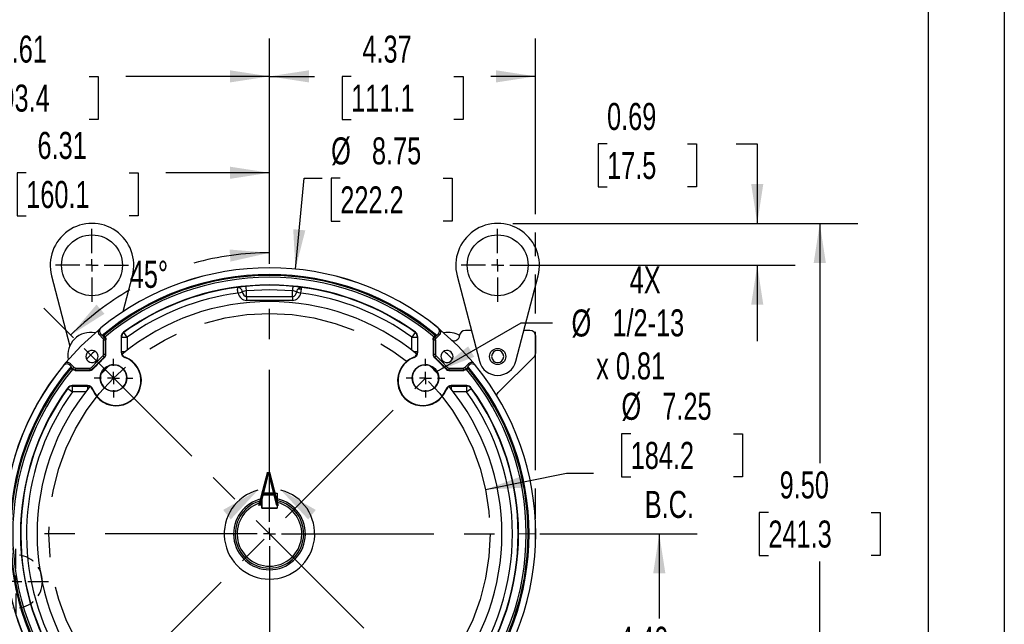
# Model space of a CAD drawing. Header units: inches. Extents: x 0 to 55, y 0 to 42.5.
# Tile 11 of 16: x 38.8 to 55, y 16.9 to 26.8. Entities that reach past the tile are written whole.
import ezdxf

# ---------------------------------------------------------------- set-up
doc = ezdxf.new("R2010")
doc.units = ezdxf.units.IN
doc.header["$LTSCALE"] = 5
doc.header["$MEASUREMENT"] = 0
doc.linetypes.add('CENTERX2', pattern=[0.8, 0.5, -0.1, 0.1, -0.1])
doc.linetypes.add('HIDDEN', pattern=[0.075, 0.05, -0.025])
doc.layers.add('CENTER', color=40, linetype='CENTERX2')
doc.layers.add('HIDDEN', color=102, linetype='HIDDEN')
doc.layers.add('DIMENSIONS', color=140, linetype='Continuous', lineweight=25)
doc.layers.add('TEXT', color=140, linetype='Continuous', lineweight=25)
doc.styles.add('SLDTEXTSTYLE0', font='TXT', dxfattribs={"width": 0.7})
doc.dimstyles.new('SLDDIMSTYLE0', dxfattribs={"dimtxt": 0.444444, "dimasz": 0.65, "dimexe": 0, "dimexo": 0.0625, "dimgap": 0.111111, "dimtad": 0, "dimtih": 1, "dimtoh": 1, "dimrnd": 1e-09, "dimzin": 12, "dimdsep": 46, "dimtxsty": 'SLDTEXTSTYLE0', "dimsah": 1, "dimcen": 0, "dimadec": 0, "dimazin": 3, "dimtfac": 1, "dimtofl": 0, "dimtmove": 0, "dimatfit": 3, "dimfxl": 0, "dimfrac": 2, "dimtolj": 1, "dimtzin": 12, "dimarcsym": 0})
doc.dimstyles.new('SLDDIMSTYLE1', dxfattribs={"dimtxt": 0.444444, "dimasz": 0.65, "dimexe": 0, "dimexo": 0.0625, "dimgap": 0.111111, "dimtad": 0, "dimtih": 1, "dimtoh": 1, "dimrnd": 1e-09, "dimdsep": 46, "dimtxsty": 'SLDTEXTSTYLE0', "dimsah": 1, "dimcen": 0.09, "dimadec": 0, "dimazin": 2, "dimtfac": 1, "dimtmove": 0, "dimatfit": 0, "dimfxl": 0, "dimfrac": 2, "dimtolj": 1, "dimtzin": 12, "dimarcsym": 0})
doc.dimstyles.new('SLDDIMSTYLE2', dxfattribs={"dimtxt": 0.444444, "dimasz": 0.65, "dimexe": 0, "dimexo": 0.0625, "dimgap": 0.111111, "dimtad": 0, "dimtih": 1, "dimtoh": 1, "dimrnd": 1e-09, "dimzin": 4, "dimdsep": 46, "dimtxsty": 'SLDTEXTSTYLE0', "dimsah": 1, "dimcen": 0.09, "dimadec": 0, "dimazin": 1, "dimtfac": 1, "dimtofl": 0, "dimtmove": 0, "dimatfit": 3, "dimfxl": 0, "dimfrac": 2, "dimtolj": 1, "dimtzin": 12, "dimarcsym": 0})
doc.dimstyles.new('SLDDIMSTYLE3', dxfattribs={"dimtxt": 0.444444, "dimasz": 0.65, "dimexe": 0, "dimexo": 0.0625, "dimgap": 0.111111, "dimtad": 0, "dimtih": 1, "dimtoh": 1, "dimrnd": 1e-09, "dimzin": 12, "dimdsep": 46, "dimtxsty": 'SLDTEXTSTYLE0', "dimsah": 1, "dimcen": 0.09, "dimadec": 0, "dimazin": 3, "dimtfac": 1, "dimtofl": 0, "dimtmove": 0, "dimatfit": 3, "dimfxl": 0, "dimfrac": 2, "dimtolj": 1, "dimtzin": 12, "dimarcsym": 0})
doc.dimstyles.new('SLDDIMSTYLE4', dxfattribs={"dimtxt": 0.444444, "dimasz": 0.65, "dimexe": 0, "dimexo": 0.0625, "dimgap": 0.111111, "dimtad": 0, "dimtih": 1, "dimtoh": 1, "dimdec": 4, "dimlfac": 5, "dimzin": 12, "dimdsep": 46, "dimtxsty": 'SLDTEXTSTYLE0', "dimsah": 1, "dimcen": 0.09, "dimadec": 0, "dimazin": 3, "dimtfac": 1, "dimtdec": 0, "dimtofl": 0, "dimtmove": 0, "dimatfit": 3, "dimfxl": 0, "dimfrac": 2, "dimtolj": 1, "dimtzin": 12, "dimarcsym": 0})
doc.dimstyles.new('SLDDIMSTYLE6', dxfattribs={"dimtxt": 0.444444, "dimasz": 0.65, "dimexe": 0, "dimexo": 0.0625, "dimgap": 0.111111, "dimtad": 0, "dimtih": 1, "dimtoh": 1, "dimrnd": 1e-09, "dimzin": 12, "dimdsep": 46, "dimtxsty": 'SLDTEXTSTYLE0', "dimsah": 1, "dimcen": 0, "dimadec": 0, "dimazin": 3, "dimtfac": 1, "dimtofl": 0, "dimtmove": 0, "dimatfit": 3, "dimfxl": 0, "dimfrac": 2, "dimtolj": 1, "dimtzin": 12, "dimarcsym": 0})
doc.dimstyles.new('SLDDIMSTYLE7', dxfattribs={"dimtxt": 0.444444, "dimasz": 0.65, "dimexe": 0, "dimexo": 0.0625, "dimgap": 0.111111, "dimtad": 0, "dimtih": 1, "dimtoh": 1, "dimrnd": 1e-09, "dimzin": 12, "dimdsep": 46, "dimtxsty": 'SLDTEXTSTYLE0', "dimsah": 1, "dimcen": 0, "dimadec": 0, "dimazin": 3, "dimtfac": 1, "dimtofl": 0, "dimtmove": 0, "dimatfit": 3, "dimfxl": 0, "dimfrac": 2, "dimtolj": 1, "dimtzin": 12, "dimarcsym": 0})

# ---------------------------------------------------------------- blocks, each defined once
blk = doc.blocks.new('_D')
at = {"layer": 'DIMENSIONS'}
for p, q in [((48.86, 20.015), (48.71, 20.015)), ((48.71, 20.015), (48.71, 19.308)), ((50.551, 20.015), (50.7, 20.015)), ((50.7, 20.015), (50.7, 19.308)), ((46.475, 19.097), (47.805, 19.369)), ((47.805, 19.369), (48.249, 19.369)), ((48.71, 19.308), (48.86, 19.308)), ((50.7, 19.308), (50.551, 19.308))]:
    blk.add_line(p, q, dxfattribs=at)
blk.add_solid([(46.475, 19.097), (47.132, 19.129), (47.091, 19.325)], dxfattribs=at)
at = {"layer": 'DIMENSIONS', "char_height": 0.4444, "attachment_point": 1, "style": 'SLDTEXTSTYLE0'}
for s, insert in [('%%c', (48.709, 20.688)), ('7.25', (49.38, 20.688)), ('184.2', (48.86, 19.881)), ('B.C.', (49.091, 19.075))]:
    blk.add_mtext(s, dxfattribs=dict(at, insert=insert))
blk = doc.blocks.new('_D_1')
at = {"layer": 'DIMENSIONS'}
for p, q in [((48.472, 24.782), (48.323, 24.782)), ((48.323, 24.782), (48.323, 24.075)), ((49.793, 24.782), (49.942, 24.782)), ((49.942, 24.782), (49.942, 24.075)), ((50.594, 24.783), (50.94, 24.783)), ((50.94, 24.783), (50.94, 23.473)), ((48.323, 24.075), (48.472, 24.075)), ((49.942, 24.075), (49.793, 24.075)), ((46.924, 23.473), (51.565, 23.473)), ((46.924, 22.785), (51.565, 22.785)), ((50.94, 22.785), (50.94, 21.535))]:
    blk.add_line(p, q, dxfattribs=at)
for points in [[(50.94, 23.473), (51.04, 24.123), (50.84, 24.123)], [(50.94, 22.785), (50.84, 22.135), (51.04, 22.135)]]:
    blk.add_solid(points, dxfattribs=at)
at = {"layer": 'DIMENSIONS', "char_height": 0.4444, "attachment_point": 1, "style": 'SLDTEXTSTYLE0'}
for s, insert in [('0.69', (48.472, 25.454)), ('17.5', (48.472, 24.648))]:
    blk.add_mtext(s, dxfattribs=dict(at, insert=insert))
blk = doc.blocks.new('_D_2')
at = {"layer": 'DIMENSIONS'}
for p, q in [((46.924, 23.473), (52.593, 23.473)), ((51.968, 23.473), (51.968, 19.53)), ((51.123, 18.722), (50.974, 18.722)), ((50.974, 18.722), (50.974, 18.015)), ((52.814, 18.722), (52.963, 18.722)), ((52.963, 18.722), (52.963, 18.015)), ((50.974, 18.015), (51.123, 18.015)), ((52.963, 18.015), (52.814, 18.015)), ((51.968, 13.973), (51.968, 17.916)), ((47.26, 13.973), (52.593, 13.973))]:
    blk.add_line(p, q, dxfattribs=at)
for points in [[(51.968, 23.473), (51.868, 22.823), (52.068, 22.823)], [(51.968, 13.973), (52.068, 14.623), (51.868, 14.623)]]:
    blk.add_solid(points, dxfattribs=at)
at = {"layer": 'DIMENSIONS', "char_height": 0.4444, "attachment_point": 1, "style": 'SLDTEXTSTYLE0'}
for s, insert in [('9.50', (51.308, 19.395)), ('241.3', (51.123, 18.588))]:
    blk.add_mtext(s, dxfattribs=dict(at, insert=insert))
blk = doc.blocks.new('_D_3')
at = {"layer": 'DIMENSIONS'}
for p, q in [((42.924, 22.811), (42.924, 26.516)), ((47.298, 23.623), (47.298, 26.516)), ((42.924, 25.891), (43.664, 25.891)), ((44.266, 25.89), (44.116, 25.89)), ((44.116, 25.89), (44.116, 25.183)), ((45.956, 25.89), (46.106, 25.89)), ((46.106, 25.89), (46.106, 25.183)), ((47.298, 25.891), (46.559, 25.891)), ((44.116, 25.183), (44.266, 25.183)), ((46.106, 25.183), (45.956, 25.183)), ((47.298, 22.935), (47.298, 23.323)), ((47.298, 21.99), (47.298, 22.635)), ((47.298, 19.416), (47.298, 21.69)), ((47.298, 18.618), (47.298, 19.116))]:
    blk.add_line(p, q, dxfattribs=at)
for points in [[(42.924, 25.891), (43.574, 25.791), (43.574, 25.991)], [(47.298, 25.891), (46.648, 25.991), (46.648, 25.791)]]:
    blk.add_solid(points, dxfattribs=at)
at = {"layer": 'DIMENSIONS', "char_height": 0.4444, "attachment_point": 1, "style": 'SLDTEXTSTYLE0'}
for s, insert in [('4.37', (44.451, 26.562)), ('111.1', (44.266, 25.756))]:
    blk.add_mtext(s, dxfattribs=dict(at, insert=insert))
blk = doc.blocks.new('_D_4')
at = {"layer": 'DIMENSIONS'}
for p, q in [((42.924, 22.811), (42.924, 23.615)), ((39.701, 21.591), (39.214, 22.078))]:
    blk.add_line(p, q, dxfattribs=at)
for start, end in [(90, 105.5786), (119.789, 135)]:
    blk.add_arc((42.924, 18.368), 4.622, start, end, dxfattribs=at)
for points in [[(42.924, 22.99), (42.268, 23.044), (42.282, 22.845)], [(39.656, 21.636), (40.212, 21.987), (40.081, 22.138)]]:
    blk.add_solid(points, dxfattribs=at)
at = {"layer": 'DIMENSIONS', "insert": (40.628, 22.858), "char_height": 0.4444, "attachment_point": 1, "style": 'SLDTEXTSTYLE0'}
blk.add_mtext('45°', dxfattribs=at)
blk = doc.blocks.new('_D_10')
at = {"layer": 'DIMENSIONS'}
for p, q in [((47.367, 18.368), (49.955, 18.368)), ((49.33, 18.368), (49.33, 16.978)), ((48.485, 16.17), (48.336, 16.17)), ((48.336, 16.17), (48.336, 15.463)), ((50.176, 16.17), (50.325, 16.17)), ((50.325, 16.17), (50.325, 15.463)), ((48.336, 15.463), (48.485, 15.463)), ((50.325, 15.463), (50.176, 15.463)), ((49.33, 13.973), (49.33, 15.363)), ((47.26, 13.973), (49.955, 13.973))]:
    blk.add_line(p, q, dxfattribs=at)
for points in [[(49.33, 18.368), (49.23, 17.718), (49.43, 17.718)], [(49.33, 13.973), (49.43, 14.623), (49.23, 14.623)]]:
    blk.add_solid(points, dxfattribs=at)
at = {"layer": 'DIMENSIONS', "char_height": 0.4444, "attachment_point": 1, "style": 'SLDTEXTSTYLE0'}
for s, insert in [('4.40', (48.67, 16.842)), ('111.6', (48.485, 16.036))]:
    blk.add_mtext(s, dxfattribs=dict(at, insert=insert))
blk = doc.blocks.new('_D_11')
at = {"layer": 'DIMENSIONS'}
for p, q in [((35.31, 19.768), (35.31, 26.516)), ((42.924, 22.811), (42.924, 26.516)), ((35.31, 25.891), (37.669, 25.891)), ((38.271, 25.89), (38.122, 25.89)), ((38.122, 25.89), (38.122, 25.183)), ((39.962, 25.89), (40.111, 25.89)), ((40.111, 25.89), (40.111, 25.183)), ((42.924, 25.891), (40.564, 25.891)), ((38.122, 25.183), (38.271, 25.183)), ((40.111, 25.183), (39.962, 25.183))]:
    blk.add_line(p, q, dxfattribs=at)
for points in [[(35.31, 25.891), (35.96, 25.791), (35.96, 25.991)], [(42.924, 25.891), (42.274, 25.991), (42.274, 25.791)]]:
    blk.add_solid(points, dxfattribs=at)
at = {"layer": 'DIMENSIONS', "char_height": 0.4444, "attachment_point": 1, "style": 'SLDTEXTSTYLE0'}
for s, insert in [('7.61', (38.456, 26.562)), ('193.4', (38.271, 25.756))]:
    blk.add_mtext(s, dxfattribs=dict(at, insert=insert))
blk = doc.blocks.new('_D_12')
at = {"layer": 'DIMENSIONS'}
for p, q in [((36.619, 18.518), (36.619, 24.931)), ((42.924, 22.811), (42.924, 24.931)), ((36.619, 24.306), (38.324, 24.306)), ((38.926, 24.305), (38.777, 24.305)), ((38.777, 24.305), (38.777, 23.598)), ((40.617, 24.305), (40.766, 24.305)), ((40.766, 24.305), (40.766, 23.598)), ((42.924, 24.306), (41.219, 24.306)), ((38.777, 23.598), (38.926, 23.598)), ((40.766, 23.598), (40.617, 23.598)), ((36.619, 17.786), (36.619, 18.218))]:
    blk.add_line(p, q, dxfattribs=at)
for points in [[(36.619, 24.306), (37.269, 24.206), (37.269, 24.406)], [(42.924, 24.306), (42.274, 24.406), (42.274, 24.206)]]:
    blk.add_solid(points, dxfattribs=at)
at = {"layer": 'DIMENSIONS', "char_height": 0.4444, "attachment_point": 1, "style": 'SLDTEXTSTYLE0'}
for s, insert in [('6.31', (39.111, 24.978)), ('160.1', (38.926, 24.171))]:
    blk.add_mtext(s, dxfattribs=dict(at, insert=insert))
blk = doc.blocks.new('_D_13')
at = {"layer": 'DIMENSIONS'}
for p, q in [((43.35, 22.722), (43.496, 24.216)), ((43.496, 24.216), (43.789, 24.216)), ((44.088, 24.216), (43.938, 24.216)), ((43.938, 24.216), (43.938, 23.509)), ((45.778, 24.216), (45.928, 24.216)), ((45.928, 24.216), (45.928, 23.509)), ((43.938, 23.509), (44.088, 23.509)), ((45.928, 23.509), (45.778, 23.509))]:
    blk.add_line(p, q, dxfattribs=at)
blk.add_solid([(43.35, 22.722), (43.513, 23.359), (43.314, 23.378)], dxfattribs=at)
at = {"layer": 'DIMENSIONS', "char_height": 0.4444, "attachment_point": 1, "style": 'SLDTEXTSTYLE0'}
for s, insert in [('%%c', (43.937, 24.888)), ('8.75', (44.608, 24.888)), ('222.2', (44.088, 24.082))]:
    blk.add_mtext(s, dxfattribs=dict(at, insert=insert))
blk = doc.blocks.new('_D_14')
at = {"layer": 'DIMENSIONS'}
for p, q in [((45.676, 21.04), (47.061, 21.84)), ((47.061, 21.84), (47.576, 21.84))]:
    blk.add_line(p, q, dxfattribs=at)
blk.add_solid([(45.676, 21.04), (46.289, 21.279), (46.189, 21.452)], dxfattribs=at)
at = {"layer": 'DIMENSIONS', "char_height": 0.4444, "attachment_point": 1, "style": 'SLDTEXTSTYLE0'}
for s, insert in [('4X', (48.844, 22.767)), ('%%c', (47.888, 22.058)), ('1/2-13', (48.56, 22.06)), ('x 0.81', (48.293, 21.352))]:
    blk.add_mtext(s, dxfattribs=dict(at, insert=insert))
blk = doc.blocks.new('SW_CENTERMARKSYMBOL_0')
at = {"layer": 'CENTER', "color": 0}
for p, q in [((0, 0.2), (0, 0.5375)), ((-0.2, 0), (-0.5375, 0)), ((0, 0), (-0.1, 0)), ((0, 0), (0, 0.1)), ((0, 0), (0, -0.1)), ((0, 0), (0.1, 0)), ((0.2, 0), (0.5375, 0)), ((0, -0.2), (0, -0.5375))]:
    blk.add_line(p, q, dxfattribs=at)
blk = doc.blocks.new('SW_CENTERMARKSYMBOL_1')
at = {"layer": 'CENTER', "color": 0}
for p, q in [((0, 0.2), (0, 4.193)), ((-0.2, 0), (-4.193, 0)), ((0, 0), (-0.1, 0)), ((0, 0), (0, 0.1)), ((0, 0), (0, -0.1)), ((0, 0), (0.1, 0)), ((0.2, 0), (4.193, 0)), ((0, -0.2), (0, -4.193))]:
    blk.add_line(p, q, dxfattribs=at)
blk = doc.blocks.new('SW_CENTERMARKSYMBOL_2')
at = {"layer": 'CENTER', "color": 0}
for p, q in [((0, 0.2), (0, 0.318)), ((-0.2, 0), (-0.318, 0)), ((0, 0), (-0.1, 0)), ((0, 0), (0, 0.1)), ((0, 0), (0, -0.1)), ((0, 0), (0.1, 0)), ((0.2, 0), (0.318, 0)), ((0, -0.2), (0, -0.318))]:
    blk.add_line(p, q, dxfattribs=at)
blk = doc.blocks.new('SW_CENTERMARKSYMBOL_3')
at = {"layer": 'CENTER', "color": 0}
for p, q in [((0, 0.2), (0, 0.318)), ((-0.2, 0), (-0.318, 0)), ((0, 0), (-0.1, 0)), ((0, 0), (0, 0.1)), ((0, 0), (0, -0.1)), ((0, 0), (0.1, 0)), ((0.2, 0), (0.318, 0)), ((0, -0.2), (0, -0.318))]:
    blk.add_line(p, q, dxfattribs=at)
blk = doc.blocks.new('SW_CENTERMARKSYMBOL_6')
at = {"layer": 'CENTER', "color": 0}
for p, q in [((0, 0.2), (0, 0.6)), ((-0.2, 0), (-0.6, 0)), ((0, 0), (-0.1, 0)), ((0, 0), (0, 0.1)), ((0, 0), (0, -0.1)), ((0, 0), (0.1, 0)), ((0.2, 0), (0.6, 0)), ((0, -0.2), (0, -0.6))]:
    blk.add_line(p, q, dxfattribs=at)
blk = doc.blocks.new('SW_CENTERMARKSYMBOL_7')
at = {"layer": 'CENTER', "color": 0}
for p, q in [((0, 0.2), (0, 0.6)), ((-0.2, 0), (-0.6, 0)), ((0, 0), (-0.1, 0)), ((0, 0), (0, 0.1)), ((0, 0), (0, -0.1)), ((0, 0), (0.1, 0)), ((0.2, 0), (0.6, 0)), ((0, -0.2), (0, -0.6))]:
    blk.add_line(p, q, dxfattribs=at)

msp = doc.modelspace()

# ---------------------------------------------------------------- linework, layer by layer
at = {"color": 7, "linetype": 'Continuous'}
msp.add_line((55.000486, 42.500526), (55.000486, 0.000526), dxfattribs=at)
for p, q in [((39.341127, 22.611412), (39.641628, 21.457434)), ((40.519539, 22.023166), (40.67272, 22.611412)), ((46.007943, 22.611596), (46.373744, 21.206852)), ((46.973735, 21.206852), (47.339535, 22.611596)), ((42.703949, 22.450658), (42.537944, 22.43854)), ((42.537944, 22.43854), (42.538294, 22.436879)), ((43.309535, 22.43854), (43.143531, 22.450653)), ((43.309535, 22.43854), (43.309183, 22.436873)), ((42.54681, 22.269692), (43.300666, 22.269692)), ((42.54681, 22.269692), (42.54681, 22.207602)), ((43.300668, 22.207602), (42.54681, 22.207602)), ((40.154403, 21.754478), (40.153892, 21.7545)), ((40.531472, 21.681638), (40.524902, 21.684918)), ((45.322576, 21.684918), (45.316007, 21.681638)), ((45.693075, 21.754478), (45.693586, 21.7545)), ((46.242208, 21.711972), (46.142739, 21.711972)), ((47.204739, 21.711972), (47.10527, 21.711972)), ((40.128496, 21.639247), (40.187713, 21.58003)), ((40.146372, 21.657058), (40.173955, 21.629481)), ((40.187713, 21.58003), (40.209625, 21.601943)), ((40.189684, 21.621808), (40.189726, 21.621842)), ((40.189726, 21.621842), (40.190386, 21.622397)), ((40.209625, 21.601943), (40.189726, 21.621842)), ((40.190386, 21.622397), (40.201592, 21.631776)), ((40.210561, 21.602223), (40.190386, 21.622397)), ((40.197082, 21.55741), (40.228071, 21.55741)), ((40.197082, 21.318649), (40.197082, 21.55741)), ((40.201592, 21.631776), (40.208882, 21.637843)), ((40.209625, 21.601943), (40.21056, 21.602223)), ((40.21056, 21.602223), (40.21518, 21.597045)), ((40.21518, 21.597045), (40.222474, 21.597892)), ((40.222474, 21.597892), (40.217888, 21.604997)), ((40.228071, 21.55741), (40.234953, 21.560261)), ((40.228071, 21.318649), (40.228071, 21.55741)), ((40.234953, 21.315661), (40.234953, 21.560261)), ((40.492507, 21.60545), (40.486001, 21.608776)), ((40.486001, 21.608776), (40.486001, 21.356362)), ((40.492507, 21.360856), (40.492507, 21.60545)), ((40.492507, 21.60545), (40.586475, 21.60545)), ((40.586475, 21.60545), (40.531472, 21.681638)), ((40.586475, 21.60545), (40.586475, 21.389494)), ((45.316007, 21.681638), (45.261004, 21.60545)), ((45.261004, 21.60545), (45.354971, 21.60545)), ((45.261004, 21.389494), (45.261004, 21.60545)), ((45.361478, 21.608776), (45.354971, 21.60545)), ((45.354971, 21.60545), (45.354971, 21.360856)), ((45.361478, 21.356362), (45.361478, 21.608776)), ((45.612525, 21.560261), (45.612525, 21.315661)), ((45.612525, 21.560261), (45.619407, 21.55741)), ((45.619407, 21.55741), (45.619407, 21.318649)), ((45.629591, 21.604997), (45.625004, 21.597892)), ((45.625004, 21.597892), (45.632298, 21.597045)), ((45.632298, 21.597045), (45.636764, 21.602068)), ((45.636762, 21.602067), (45.657092, 21.622397)), ((45.636763, 21.602068), (45.637853, 21.601943)), ((45.657752, 21.621842), (45.637853, 21.601943)), ((45.638596, 21.637843), (45.645887, 21.631776)), ((45.645887, 21.631776), (45.657092, 21.622397)), ((45.650396, 21.55741), (45.650396, 21.318649)), ((45.657092, 21.622397), (45.657752, 21.621842)), ((45.657752, 21.621842), (45.657794, 21.621808)), ((45.659766, 21.58003), (45.718983, 21.639247)), ((45.673525, 21.62948), (45.70113, 21.657084)), ((47.298739, 21.344908), (47.298739, 21.617972)), ((40.486001, 21.356362), (40.492507, 21.360856)), ((45.354971, 21.360856), (45.297565, 21.360856)), ((45.354971, 21.360856), (45.361478, 21.356362)), ((40.186939, 21.295282), (40.208103, 21.272645)), ((40.228071, 21.318649), (40.197082, 21.318649)), ((40.214951, 21.269625), (40.208103, 21.272645)), ((40.234953, 21.315661), (40.228071, 21.318649)), ((40.552812, 21.273125), (40.547089, 21.268335)), ((45.300389, 21.268335), (45.294666, 21.273125)), ((45.619407, 21.318649), (45.612525, 21.315661)), ((45.650396, 21.318649), (45.619407, 21.318649)), ((45.639375, 21.272645), (45.632527, 21.269625)), ((45.639375, 21.272645), (45.660539, 21.295282)), ((46.683197, 20.69043), (47.271207, 21.27844)), ((39.537211, 21.137819), (39.537233, 21.137308)), ((39.662231, 21.117758), (39.634628, 21.145363)), ((39.711681, 21.103999), (39.652464, 21.163216)), ((39.653869, 21.082829), (39.659936, 21.09012)), ((39.659936, 21.09012), (39.669314, 21.101325)), ((39.669314, 21.101325), (39.669869, 21.101986)), ((39.689645, 21.080995), (39.669314, 21.101325)), ((39.669869, 21.101986), (39.669904, 21.102027)), ((39.669869, 21.101986), (39.689768, 21.082086)), ((39.686715, 21.073824), (39.693819, 21.069237)), ((39.689643, 21.080996), (39.689768, 21.082086)), ((39.694666, 21.076531), (39.689644, 21.080997)), ((39.693819, 21.069237), (39.694666, 21.076531)), ((39.73145, 21.056758), (39.734301, 21.06364)), ((39.73145, 21.056758), (39.976051, 21.056758)), ((39.734301, 21.06364), (39.734301, 21.094629)), ((39.734301, 21.094629), (39.973062, 21.094629)), ((39.734301, 21.06364), (39.973062, 21.06364)), ((39.973062, 21.094629), (39.973062, 21.06364)), ((39.973062, 21.06364), (39.976051, 21.056758)), ((40.019066, 21.083608), (39.996429, 21.104772)), ((40.019066, 21.083608), (40.022087, 21.07676)), ((45.825391, 21.07676), (45.828412, 21.083608)), ((45.851049, 21.104772), (45.828412, 21.083608)), ((45.871428, 21.056758), (45.874416, 21.06364)), ((45.871428, 21.056758), (46.116028, 21.056758)), ((45.874416, 21.06364), (45.874416, 21.094629)), ((45.874416, 21.094629), (46.113177, 21.094629)), ((45.874416, 21.06364), (46.113177, 21.06364)), ((46.113177, 21.094629), (46.113177, 21.06364)), ((46.113177, 21.06364), (46.116028, 21.056758)), ((46.195014, 21.163216), (46.135797, 21.103999)), ((46.135797, 21.103999), (46.15771, 21.082086)), ((46.15799, 21.081151), (46.152812, 21.076531)), ((46.152812, 21.076531), (46.153659, 21.069237)), ((46.153659, 21.069237), (46.160764, 21.073824)), ((46.177609, 21.101986), (46.15771, 21.082086)), ((46.15771, 21.082086), (46.15799, 21.081151)), ((46.15799, 21.08115), (46.178164, 21.101325)), ((46.177574, 21.102027), (46.177609, 21.101986)), ((46.177609, 21.101986), (46.178164, 21.101325)), ((46.178164, 21.101325), (46.187543, 21.09012)), ((46.185248, 21.117757), (46.212826, 21.145338)), ((46.187543, 21.09012), (46.19361, 21.082829)), ((46.310267, 21.137819), (46.310245, 21.137308)), ((39.606793, 20.766809), (39.610073, 20.76024)), ((39.610073, 20.76024), (39.686261, 20.705237)), ((39.682936, 20.805711), (39.686261, 20.799204)), ((39.935349, 20.805711), (39.682936, 20.805711)), ((39.686261, 20.799204), (39.930855, 20.799204)), ((39.686261, 20.705237), (39.686261, 20.799204)), ((39.930855, 20.799204), (39.935349, 20.805711)), ((39.930855, 20.799204), (39.930855, 20.741798)), ((40.023377, 20.744622), (40.018587, 20.738899)), ((45.828892, 20.738899), (45.824101, 20.744622)), ((45.912129, 20.805711), (45.916623, 20.799204)), ((46.164543, 20.805711), (45.912129, 20.805711)), ((45.916623, 20.799204), (46.161217, 20.799204)), ((46.161217, 20.799204), (46.164543, 20.805711)), ((46.161217, 20.799204), (46.161217, 20.705237)), ((46.161217, 20.705237), (46.237405, 20.76024)), ((46.237405, 20.76024), (46.240685, 20.766809)), ((39.902217, 20.705237), (39.686261, 20.705237)), ((46.161217, 20.705237), (45.945261, 20.705237)), ((46.653948, 20.647782), (46.683197, 20.69043)), ((42.801259, 18.791472), (42.801259, 19.038953)), ((42.801259, 19.038953), (43.048739, 19.038953)), ((43.048739, 19.038953), (43.048739, 18.791472)), ((42.798739, 18.884564), (42.798739, 18.916407)), ((42.798739, 18.791472), (42.798739, 18.884564)), ((42.798739, 18.791472), (43.048739, 18.791472)), ((43.048739, 18.791472), (42.801259, 18.791472)), ((43.048739, 18.884564), (43.048739, 18.791472))]:
    msp.add_line(p, q)
at = {"color": 179, "linetype": 'Continuous', "lineweight": 18}
msp.add_line((47.298399, 18.367972), (47.017215, 18.367972), dxfattribs=at)
at = {"flags": 128}
for points in [[(42.454227, 22.429147), (42.422601, 22.424833), (42.394736, 22.420562)], [(42.406898, 22.32739), (42.426538, 22.333506), (42.445685, 22.339468), (42.462854, 22.344815), (42.476855, 22.349175)], [(42.461262, 22.38462), (42.47069, 22.367315), (42.476855, 22.349175)], [(42.476855, 22.349175), (42.486434, 22.318353), (42.501557, 22.293005), (42.522302, 22.275842), (42.53429, 22.271253), (42.54681, 22.269692)], [(43.300661, 22.365821), (42.923592, 22.378353), (42.546808, 22.36582)], [(42.54681, 22.269692), (42.546809, 22.314681), (42.546808, 22.36582)], [(43.300666, 22.269692), (43.300663, 22.314681), (43.300661, 22.365821)], [(43.370623, 22.349175), (43.376787, 22.367315), (43.386215, 22.384621)], [(43.370624, 22.349175), (43.384623, 22.344815), (43.401792, 22.339468), (43.420939, 22.333505), (43.44058, 22.327388)], [(43.452739, 22.420562), (43.424834, 22.424839), (43.39321, 22.429152)], [(43.44058, 22.327388), (43.44513, 22.362487), (43.448668, 22.389082), (43.448991, 22.391581), (43.449066, 22.392203), (43.449083, 22.392363), (43.449086, 22.392405), (43.449087, 22.392421), (43.449086, 22.392423)], [(43.300666, 22.269692), (43.300667, 22.240783), (43.300668, 22.207602)], [(39.571665, 21.179417), (39.830147, 21.461564), (40.112294, 21.720046)], [(40.153892, 21.7545), (40.144802, 21.74501), (40.137844, 21.733702)], [(40.137844, 21.733702), (40.145003, 21.744982), (40.154403, 21.754478)], [(45.693075, 21.754478), (45.702476, 21.744982), (45.709634, 21.733701)], [(45.709634, 21.733701), (45.702677, 21.74501), (45.693586, 21.7545)], [(45.735184, 21.720047), (46.017331, 21.461565), (46.275813, 21.179418)], [(40.187713, 21.58003), (40.194647, 21.569652), (40.197082, 21.55741)], [(40.201592, 21.631776), (40.204655, 21.61637), (40.210842, 21.602504)], [(40.217888, 21.604997), (40.211052, 21.621136), (40.208882, 21.637843)], [(40.228071, 21.55741), (40.223276, 21.581509), (40.209625, 21.601943)], [(40.222474, 21.597892), (40.231834, 21.580111), (40.234953, 21.560261)], [(45.612525, 21.560261), (45.615645, 21.580111), (45.625004, 21.597892)], [(45.637853, 21.601943), (45.624206, 21.581519), (45.619407, 21.55741)], [(45.619407, 21.55741), (45.620138, 21.55741), (45.621994, 21.55741), (45.624906, 21.55741), (45.628765, 21.55741), (45.633427, 21.55741), (45.638721, 21.55741), (45.644448, 21.55741), (45.650396, 21.55741)], [(45.638596, 21.637843), (45.636426, 21.621136), (45.629591, 21.604997)], [(45.636514, 21.602314), (45.64286, 21.616487), (45.645887, 21.631776)], [(45.637853, 21.601943), (45.639554, 21.600242), (45.641624, 21.598172), (45.64447, 21.595326), (45.647942, 21.591854), (45.651814, 21.587981), (45.659766, 21.58003)], [(45.650396, 21.55741), (45.652831, 21.569652), (45.659766, 21.58003)], [(45.718983, 21.639247), (45.714162, 21.644064), (45.709286, 21.648936), (45.704796, 21.653422), (45.70113, 21.657084)], [(40.549913, 21.360856), (40.537934, 21.360856), (40.526947, 21.360856), (40.517178, 21.360856), (40.508827, 21.360856), (40.502063, 21.360856), (40.497026, 21.360856), (40.493819, 21.360856), (40.492507, 21.360856)], [(39.996429, 21.104772), (40.090083, 21.201628), (40.186939, 21.295282)], [(45.660539, 21.295282), (45.757395, 21.201628), (45.851049, 21.104772)], [(39.55801, 21.153867), (39.546702, 21.14691), (39.537211, 21.137819)], [(39.537233, 21.137308), (39.546729, 21.146709), (39.55801, 21.153867)], [(39.652464, 21.163216), (39.647647, 21.158395), (39.642776, 21.153519), (39.63829, 21.149029), (39.634628, 21.145363)], [(39.653869, 21.082829), (39.670576, 21.080659), (39.686715, 21.073824)], [(39.689397, 21.080747), (39.675224, 21.087093), (39.659936, 21.09012)], [(39.689768, 21.082086), (39.691469, 21.083787), (39.693539, 21.085857), (39.696386, 21.088703), (39.699858, 21.092175), (39.70373, 21.096047), (39.711681, 21.103999)], [(39.689768, 21.082086), (39.710192, 21.068439), (39.734301, 21.06364)], [(39.73145, 21.056758), (39.7116, 21.059878), (39.693819, 21.069237)], [(39.734301, 21.094629), (39.722059, 21.097064), (39.711681, 21.103999)], [(46.135797, 21.103999), (46.125414, 21.097062), (46.113177, 21.094629)], [(46.113177, 21.06364), (46.137276, 21.068435), (46.15771, 21.082086)], [(46.153659, 21.069237), (46.135878, 21.059878), (46.116028, 21.056758)], [(46.187543, 21.09012), (46.172137, 21.087056), (46.158271, 21.08087)], [(46.160764, 21.073824), (46.176903, 21.080659), (46.19361, 21.082829)], [(46.310267, 21.137819), (46.300777, 21.14691), (46.289469, 21.153867)], [(46.289469, 21.153867), (46.300749, 21.146709), (46.310245, 21.137308)], [(45.916623, 20.741798), (45.916623, 20.753777), (45.916623, 20.764764), (45.916623, 20.774533), (45.916623, 20.782885), (45.916623, 20.789648), (45.916623, 20.794685), (45.916623, 20.797892), (45.916623, 20.799204)]]:
    msp.add_lwpolyline(points, dxfattribs=at)
for centre, radius in [((40.006924, 22.784788), 0.5), ((46.673739, 22.784972), 0.5), ((46.673739, 21.284972), 0.133), ((40.360477, 20.931234), 0.218376), ((45.487001, 20.931234), 0.218376)]:
    msp.add_circle(centre, radius)
for centre, radius, start, end in [((40.006924, 22.784788), 0.688, 345.4041065, 194.5958935), ((46.673739, 22.784972), 0.688, 345.4041065, 194.5958935), ((42.923739, 18.367972), 4.375, 50.7202083, 129.2797917), ((42.923739, 18.367972), 4.37466, 50.7252078, 129.2747922), ((42.923739, 18.367972), 4.266, 90, 130.1342994), ((42.923739, 18.367972), 4.25, 50.29836, 129.70164), ((42.923739, 18.367972), 4.219, 50.1075125, 129.8924875), ((42.923739, 18.367972), 4.266, 49.8656779, 90), ((42.923739, 18.367972), 4.093476, 54.1252971, 125.8747029), ((42.923739, 18.367972), 4.08697, 97.4370271, 125.8270206), ((42.398447, 22.347893), 0.072764, 30.3147877, 92.9234054), ((57.697835, 24.403857), 15.431082, 187.3844239, 187.489735), ((34.799334, 21.365409), 7.668144, 7.2068357, 7.6968939), ((42.728907, 20.358688), 2.0886, 95.2459644, 97.5571082), ((42.576863, 22.084193), 0.283227, 96.0914001, 110.6772337), ((41.650006, 22.294403), 0.899642, 4.5531222, 9.1122595), ((42.923703, 19.211808), 3.246296, 86.11715, 93.8815202), ((44.19544, 22.294532), 0.897615, 170.8757148, 175.4447603), ((43.2706, 22.084129), 0.283291, 69.3244035, 83.9088264), ((43.286983, 22.352263), 0.083698, 279.4094371, 357.8853269), ((43.118561, 20.358642), 2.088647, 82.4439482, 84.7538948), ((43.449029, 22.347897), 0.07276, 87.0769254, 149.6875338), ((43.431941, 22.273374), 0.120277, 81.821089, 112.3439415), ((25.353786, 24.755554), 18.248953, 352.5596429, 352.6487331), ((42.923739, 18.367972), 4.08697, 54.1729751, 82.5630118), ((42.923739, 18.367972), 3.82, 50.6401593, 129.3598407), ((42.92375, 18.367977), 3.993005, 97.4372054, 125.8271874), ((42.556191, 22.360161), 0.152847, 192.3805002, 266.4813685), ((43.291329, 22.360113), 0.152797, 273.50432, 347.6330274), ((42.923732, 18.367975), 3.993004, 54.172878, 82.5628638), ((40.179824, 21.691563), 0.073291, 157.130955, 225.5463668), ((41.797417, 19.727843), 2.609313, 129.0404474, 130.2265164), ((40.192424, 21.70098), 0.063637, 149.056653, 223.6441195), ((40.579965, 21.608778), 0.093964, 125.873636, 180.0010668), ((45.267513, 21.608778), 0.093964, 359.9989331, 54.126364), ((43.997372, 19.664228), 2.691911, 49.7916891, 50.9413535), ((45.6545, 21.701041), 0.064082, 316.689821, 30.6413818), ((45.667654, 21.691563), 0.073291, 314.4538553, 22.8694306), ((46.142739, 21.617972), 0.094, 90, 173.0266686), ((47.204739, 21.617972), 0.094, 360, 90), ((39.985003, 21.306708), 0.375, 78.965462, 191.0361215), ((35.189921, 26.613941), 7.009787, 314.7912422, 314.9975345), ((40.192149, 21.646817), 0.025131, 223.6161259, 264.3721286), ((40.586542, 21.605415), 0.094036, 125.84812, 179.9789004), ((45.260936, 21.605415), 0.094036, 0.0210994, 54.15188), ((45.655196, 21.647097), 0.025422, 275.8656406, 316.1358571), ((45.862475, 21.306708), 0.375, 59.6780903, 101.0345405), ((45.955698, 21.638162), 0.094146, 248.1891231, 354.6504068), ((42.923739, 18.367972), 4.157447, 133.6986076, 136.301982), ((40.006924, 21.284788), 0.0995, 360, 135), ((40.586533, 21.360902), 0.094026, 180.0281091, 204.7591724), ((45.260945, 21.360902), 0.094026, 335.2408204, 359.9719969), ((45.840555, 21.284788), 0.0995, 45, 180), ((42.923739, 18.367972), 4.157447, 43.698018, 46.3013924), ((46.673739, 21.284972), 0.0995, 0, 180), ((40.006924, 21.284788), 0.0995, 135, 180), ((40.006924, 21.284788), 0.0995, 180, 315), ((40.404671, 20.88704), 0.41353, 200.9918497, 69.0081503), ((42.923739, 18.367972), 3.976406, 133.0736046, 136.9263956), ((42.923739, 18.367972), 3.969524, 133.0311771, 136.9688229), ((40.404671, 20.88704), 0.407024, 200.4812482, 69.5187518), ((40.006924, 21.284788), 0.0995, 315, 0), ((40.165163, 21.318619), 0.031919, 313.0186944, 0.0551186), ((40.165072, 21.318658), 0.063, 313.081979, 359.9917579), ((40.171974, 21.315661), 0.062979, 313.0315336, 359.9996435), ((40.579963, 21.356359), 0.093962, 179.9977015, 249.5210505), ((40.58647, 21.360853), 0.093963, 204.7506792, 249.0083812), ((45.442807, 20.88704), 0.41353, 110.9918497, 339.0081503), ((45.442807, 20.88704), 0.407024, 110.4812482, 339.5187518), ((45.26101, 21.360851), 0.093961, 290.9893227, 335.2498311), ((45.267515, 21.356359), 0.093962, 290.4789496, 0.0022985), ((45.675504, 21.315661), 0.062979, 180.0003597, 226.9684596), ((45.682406, 21.318658), 0.063, 180.0082424, 226.9180063), ((42.923739, 18.367972), 3.969524, 43.0311771, 46.9688229), ((42.923739, 18.367972), 3.976406, 43.0736046, 46.9263956), ((45.682314, 21.318619), 0.031918, 179.9446998, 226.9816353), ((45.840555, 21.284788), 0.0995, 180, 225), ((45.840555, 21.284788), 0.0995, 225, 360), ((45.840555, 21.284788), 0.0995, 0, 45), ((46.673739, 21.284972), 0.31, 194.5958935, 345.4041065), ((46.673739, 21.284972), 0.0995, 180, 0), ((47.204739, 21.344908), 0.094, 315, 0), ((42.923739, 18.367972), 4.375, 140.7202083, 219.2797917), ((42.923739, 18.367972), 4.37466, 140.7252078, 180), ((42.923739, 18.367972), 4.266, 139.8656779, 220.1342994), ((42.923739, 18.367972), 4.25, 140.29836, 219.70164), ((42.923739, 18.367972), 4.219, 140.1075125, 219.8924875), ((41.330675, 19.687438), 2.306539, 139.6956433, 141.0373994), ((39.59067, 21.098733), 0.064082, 46.689821, 120.6413818), ((39.600148, 21.111887), 0.073291, 44.4538553, 112.8694306), ((39.644615, 21.099429), 0.025422, 5.8656406, 46.1358571), ((39.973092, 21.126549), 0.03192, 269.9458635, 316.9804717), ((39.973053, 21.12664), 0.063, 270.0082424, 316.9180063), ((39.976112, 21.119596), 0.062838, 269.9444809, 317.0243384), ((40.360477, 20.931234), 0.216832, 161.6714739, 108.3285261), ((42.923739, 18.367972), 3.82, 133.5399963, 136.4600037), ((40.360477, 20.931234), 0.211, 111.9149983, 158.0850017), ((45.487001, 20.931234), 0.216832, 71.6714739, 18.3285261), ((42.923739, 18.367972), 3.82, 43.5399963, 46.4600037), ((45.487001, 20.931234), 0.211, 21.9149983, 68.0850017), ((45.871428, 21.119737), 0.062979, 223.0315336, 269.9996435), ((45.874425, 21.12664), 0.063, 223.081979, 269.9917579), ((45.874386, 21.126548), 0.031919, 223.0186944, 270.0551186), ((42.923739, 18.367972), 4.219, 320.1075125, 39.8924875), ((46.205032, 21.098368), 0.0277, 135.578158, 172.4100965), ((42.923739, 18.367972), 4.266, 319.8656779, 40.1342994), ((42.923739, 18.367972), 4.25, 320.29836, 39.70164), ((46.24733, 21.111888), 0.073291, 67.130955, 135.5463668), ((51.169691, 26.101773), 7.009762, 224.7912414, 224.9975348), ((46.256809, 21.098729), 0.064085, 59.3607873, 133.3401109), ((44.283628, 19.494309), 2.609289, 39.040442, 40.2265219), ((42.923739, 18.367972), 4.37466, 320.7252078, 39.2747922), ((42.923739, 18.367972), 4.375, 320.7202083, 39.2797917), ((42.923739, 18.367972), 4.093476, 144.1252971, 215.8747029), ((42.923739, 18.367972), 4.08697, 144.1729776, 205.5630144), ((42.923739, 18.367972), 3.82, 140.6401593, 219.3598407), ((39.682934, 20.711746), 0.093964, 89.9989331, 144.126364), ((39.686296, 20.705169), 0.094036, 90.0210994, 144.15188), ((39.93081, 20.705178), 0.094026, 65.2408204, 89.9719969), ((39.935353, 20.711748), 0.093962, 20.4789496, 90.0022985), ((39.93086, 20.705243), 0.093961, 20.9893227, 65.2498311), ((45.912125, 20.711748), 0.093962, 89.9977015, 159.5210505), ((45.91662, 20.705242), 0.093963, 114.7507526, 159.0089407), ((42.923739, 18.367972), 3.82, 320.6401593, 39.3598407), ((45.916669, 20.705178), 0.094026, 90.0281069, 114.7591813), ((46.161182, 20.705169), 0.094036, 35.84812, 89.9789004), ((46.164544, 20.711746), 0.093964, 35.873636, 90.0010668), ((42.923739, 18.367972), 4.08697, 324.1729794, 35.8270206), ((42.923739, 18.367972), 4.093476, 324.1252971, 35.8747029), ((42.923741, 18.367971), 3.993005, 144.1729815, 205.5629403), ((42.923794, 18.367972), 3.992958, 324.1725228, 35.8274772), ((42.923739, 18.367972), 0.59, 101.9813772, 270), ((42.923739, 18.367972), 0.59, 270, 77.7683663), ((42.923739, 18.367972), 0.5625, 102.8395884, 77.1604116), ((42.923739, 18.367972), 0.5315, 103.6024364, 76.3975636), ((42.923739, 18.367972), 4.37466, 180, 219.2747922)]:
    msp.add_arc(centre, radius, start, end)
at = {"color": 179, "linetype": 'Continuous', "lineweight": 18}
msp.add_arc((46.673739, 22.784972), 0.688, 345.4041065, 194.5958935, dxfattribs=at)
at = {"layer": 'CENTER'}
for p, q in [((39.877616, 21.414095), (45.969862, 15.321849)), ((40.360477, 15.80471), (45.487001, 20.931234))]:
    msp.add_line(p, q, dxfattribs=at)
msp.add_circle((42.923739, 18.367972), 3.625, dxfattribs=at)
at = {"layer": 'HIDDEN'}
for start, end in [(0, 180), (180, 0)]:
    msp.add_arc((38.754739, 17.585972), 0.4375, start, end, dxfattribs=at)
at = {"layer": 'TEXT'}
msp.add_line((53.75, 41.25), (53.75, 1.25), dxfattribs=at)
msp.add_arc((42.923739, 18.367972), 0.74362, 104.7385353, 75.2865696, dxfattribs=at)
for points in [[(42.734556, 19.087125), (42.162736, 18.762283), (42.286819, 18.605428)], [(43.112607, 19.087207), (43.560556, 18.605707), (43.68457, 18.762617)]]:
    msp.add_solid(points, dxfattribs=at)

# ---------------------------------------------------------------- block references
at = {"layer": 'CENTER'}
for name, p in [('SW_CENTERMARKSYMBOL_7', (40.006924, 22.784788)), ('SW_CENTERMARKSYMBOL_6', (46.673739, 22.784972)), ('SW_CENTERMARKSYMBOL_1', (42.923739, 18.367972)), ('SW_CENTERMARKSYMBOL_2', (40.360477, 20.931234)), ('SW_CENTERMARKSYMBOL_3', (45.487001, 20.931234)), ('SW_CENTERMARKSYMBOL_0', (38.754739, 17.585972))]:
    msp.add_blockref(name, p, dxfattribs=at)

# ---------------------------------------------------------------- texts
at = {"layer": 'TEXT', "insert": (42.734556, 19.388194), "char_height": 0.555556, "attachment_point": 1, "style": 'SLDTEXTSTYLE0'}
msp.add_mtext('A', dxfattribs=at)

# ---------------------------------------------------------------- dimensions: what is measured, and where the dimension line sits
at = {"layer": 'DIMENSIONS'}
for base, p1, p2, picture, middle in [((42.923739, 25.890874), (35.309679, 19.517627), (42.923739, 22.561449), '_D_11', (39.116709, 25.890874)), ((42.923739, 25.890874), (47.298399, 18.367972), (42.923739, 22.561449), '_D_3', (45.111069, 25.890874)), ((36.6187391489, 24.305993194), (42.9237391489, 22.5614485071), (36.6187391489, 17.5357724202), '_D_12', (39.7712391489, 24.305993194))]:
    dim = msp.add_linear_dim(base=base, p1=p1, p2=p2, dimstyle='SLDDIMSTYLE3', dxfattribs=at)
    dim.commit()
    dim.dimension.update_dxf_attribs({"geometry": picture, "text_midpoint": middle, "dimtype": 160})
for base, p1, p2, dimstyle, picture, middle in [((50.940252, 22.784972), (46.673739, 23.472972), (46.673739, 22.784972), 'SLDDIMSTYLE1', '_D_1', (50.940252, 24.78275)), ((51.968281, 13.972972), (46.673739, 23.472972), (47.009808, 13.972972), 'SLDDIMSTYLE2', '_D_2', (51.968281, 18.722972)), ((49.3302430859, 18.3679722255), (47.0098080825, 13.9729722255), (47.1172154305, 18.3679722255), 'SLDDIMSTYLE2', '_D_10', (49.3302430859, 16.1704722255))]:
    dim = msp.add_linear_dim(base=base, p1=p1, p2=p2, angle=90, dimstyle=dimstyle, dxfattribs=at)
    dim.commit()
    dim.dimension.update_dxf_attribs({"geometry": picture, "text_midpoint": middle, "dimtype": 160})
dim = msp.add_diameter_dim_2p(p1=(42.497586, 14.014119), p2=(43.349892, 22.721826), dimstyle='SLDDIMSTYLE6', dxfattribs=at)
dim.commit()
dim.dimension.update_dxf_attribs({"geometry": '_D_13', "text_midpoint": (44.933112, 24.215508), "dimtype": 163})
dim = msp.add_angular_dim_2l(base=(42.297334, 22.947215), line1=((42.923739, 22.561449), (42.923739, 14.174496)), line2=((39.877616, 21.414095), (45.969862, 15.321849)), dimstyle='SLDDIMSTYLE4', dxfattribs=at)
dim.commit()
dim.dimension.update_dxf_attribs({"geometry": '_D_4', "text_midpoint": (41.155019, 22.63804), "dimtype": 162})
dim = msp.add_diameter_dim_2p(p1=(45.297882, 20.822046), p2=(45.67612, 21.040422), text='4X\\P%%c1/2-13\\Px 0.81', dimstyle='SLDDIMSTYLE7', override={"dimpost": '<>'}, dxfattribs=at)
dim.commit()
dim.dimension.update_dxf_attribs({"geometry": '_D_14', "text_midpoint": (49.227785, 21.839819), "dimtype": 163})
dim = msp.add_diameter_dim_2p(p1=(39.372711, 17.639397), p2=(46.474768, 19.096548), text='<>\\PB.C.', dimstyle='SLDDIMSTYLE0', dxfattribs=at)
dim.commit()
dim.dimension.update_dxf_attribs({"geometry": '_D', "text_midpoint": (49.705171, 19.661665), "dimtype": 163})

doc.saveas('drawing.dxf')
